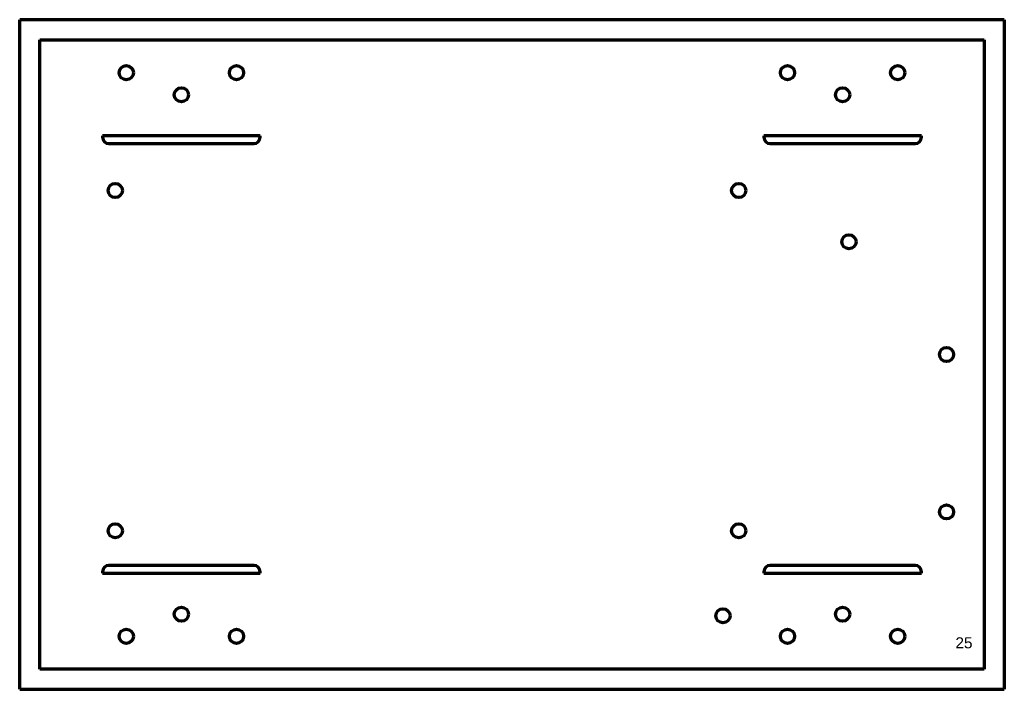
# Model space of a CAD drawing. Header units: millimetres. Extents: x 48 to 361, y 39 to 252.
import ezdxf

# ---------------------------------------------------------------- set-up
doc = ezdxf.new("R2010")
doc.units = ezdxf.units.MM
doc.layers.add('1', color=7, linetype='Continuous', true_color=0xffffff)
doc.styles.add('Arial', font='Arial')

msp = doc.modelspace()

# ---------------------------------------------------------------- linework, layer by layer
at = {"layer": '1', "color": 8, "linetype": 'Continuous', "lineweight": 70}
for p, q in [((48.286671, 38.899374), (48.286671, 251.599374)), ((360.986671, 251.599374), (48.286671, 251.599374)), ((360.986671, 251.599374), (360.986671, 38.899374)), ((48.286671, 38.899374), (360.986671, 38.899374))]:
    msp.add_line(p, q, dxfattribs=at)
at = {"layer": '1', "color": 175, "linetype": 'Continuous', "lineweight": 70}
for p, q in [((54.636671, 245.249374), (354.636671, 245.249374)), ((54.636671, 45.249374), (54.636671, 245.249374)), ((354.636671, 245.249374), (354.636671, 45.249374)), ((74.636671, 214.749374), (74.636671, 214.249374)), ((124.636671, 214.749374), (74.636671, 214.749374)), ((124.636671, 214.249374), (124.636671, 214.749374)), ((284.636671, 214.749374), (284.636671, 214.249374)), ((334.636671, 214.749374), (284.636671, 214.749374)), ((334.636671, 214.249374), (334.636671, 214.749374)), ((76.636671, 212.249374), (122.636671, 212.249374)), ((286.636671, 212.249374), (332.636671, 212.249374)), ((122.636671, 78.249374), (76.636671, 78.249374)), ((332.636671, 78.249374), (286.636671, 78.249374)), ((74.636671, 76.249374), (74.636671, 75.749374)), ((74.636671, 75.749374), (124.636671, 75.749374)), ((124.636671, 75.749374), (124.636671, 76.249374)), ((284.636671, 76.249374), (284.636671, 75.749374)), ((284.636671, 75.749374), (334.636671, 75.749374)), ((334.636671, 75.749374), (334.636671, 76.249374)), ((354.636671, 45.249374), (54.636671, 45.249374))]:
    msp.add_line(p, q, dxfattribs=at)
for centre in [(82.136671, 234.749374), (117.136671, 234.749374), (292.136671, 234.749374), (327.136671, 234.749374), (99.636671, 227.749374), (309.636671, 227.749374), (78.636671, 197.349374), (276.636671, 197.349374), (311.636671, 181.049374), (342.636671, 145.249374), (342.636671, 95.249374), (78.636671, 89.249374), (276.636671, 89.249374), (99.636671, 62.749374), (271.636671, 62.249374), (309.636671, 62.749374), (82.136671, 55.749374), (117.136671, 55.749374), (292.136671, 55.749374), (327.136671, 55.749374)]:
    msp.add_circle(centre, 2.25, dxfattribs=at)
for centre, start, end in [((76.636671, 214.249374), 180, 270), ((122.636671, 214.249374), 270, 0), ((286.636671, 214.249374), 180, 270), ((332.636671, 214.249374), 270, 0), ((76.636671, 76.249374), 90, 180), ((122.636671, 76.249374), 0, 90), ((286.636671, 76.249374), 90, 180), ((332.636671, 76.249374), 0, 90)]:
    msp.add_arc(centre, 2, start, end, dxfattribs=at)

# ---------------------------------------------------------------- texts
at = {"layer": '1', "color": 18, "linetype": 'Continuous', "lineweight": 13, "insert": (345.452461, 39.64719), "char_height": 3.5, "attachment_point": 7, "line_spacing_factor": 1.047437, "style": 'Arial'}
msp.add_mtext('\\fArial|b0|i0;\\W1.0000;25\\P\\P ', dxfattribs=at)

doc.saveas('drawing.dxf')
